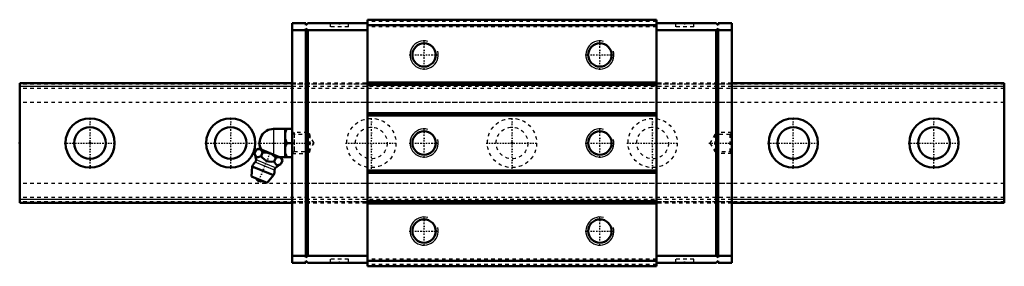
# Model space of a CAD drawing. Header units: millimetres. Extents: x -20 to 260, y -35 to 35.
import ezdxf

# ---------------------------------------------------------------- set-up
doc = ezdxf.new("R2010")
doc.units = ezdxf.units.MM
doc.linetypes.add('Center', pattern=[1.5, 0.45, -0.5, 0.05, -0.5])
doc.linetypes.add('Dashed', pattern=[2, 1, -1])
for name, color, linetype, lineweight in [('2d ConnectionPoints', 7, 'Continuous', 50), ('AM_0', 7, 'Continuous', 50), ('AM_4', 3, 'Continuous', 25), ('AM_5', 3, 'Continuous', 25), ('AM_7', 7, 'Center', 25), ('AM_9', 6, 'Dashed', 25)]:
    doc.layers.add(name, color=color, linetype=linetype, lineweight=lineweight)

# ---------------------------------------------------------------- blocks, each defined once
blk = doc.blocks.new('1_B_M6F_SRN_grease_nipple_joint_0_in_SRN35R1SS280LG200BM6F7750001_4')
at = {"layer": 'AM_0'}
for p, q in [((52.2, 4), (57.5, 4)), ((55.5, 4), (55.5, -4)), ((56, 0), (57.5, 0)), ((46.78, -3), (47.21, -1.93)), ((47.99, -1.6), (47.21, -1.93)), ((54.38, -4.18), (47.99, -1.6)), ((48.65, -3.76), (49.08, -2.69)), ((52.4, -5.27), (52.83, -4.2)), ((53.92, -4), (57.5, -4)), ((54.27, -6.03), (54.71, -4.96)), ((54.71, -4.96), (54.38, -4.18)), ((46.1, -6.67), (45.9, -9.49)), ((52.22, -9.14), (46.1, -6.67)), ((50.39, -11.31), (45.9, -9.49)), ((50.39, -11.31), (52.22, -9.14))]:
    blk.add_line(p, q, dxfattribs=at)
for points in [[(56, 4), (55.71, 3.44), (55.5, 2.85)], [(55.5, 1.15), (55.56, 0.96), (55.75, 0.47), (56, 0)], [(56, 0), (55.71, -0.56), (55.5, -1.15)], [(49.08, -2.69), (48.82, -2.21), (48.66, -2.01), (48.46, -1.86), (48.16, -1.76), (47.81, -1.75), (47.51, -1.82), (47.21, -1.93)], [(52.83, -4.2), (52.43, -3.79), (51.99, -3.42), (51.47, -3.09), (50.89, -2.85), (50.29, -2.71), (49.67, -2.67), (49.08, -2.69)], [(46.78, -3), (46.96, -3.4), (47.18, -3.74), (47.37, -3.91), (47.59, -4), (47.84, -4.01), (48.1, -3.96), (48.65, -3.76)], [(48.65, -3.76), (49.08, -4.23), (49.5, -4.62), (49.97, -4.95), (50.4, -5.15), (50.86, -5.26), (51.63, -5.32), (52.4, -5.27)], [(52.4, -5.27), (52.58, -5.67), (52.8, -6.01), (52.99, -6.18), (53.21, -6.27), (53.46, -6.29), (53.72, -6.24), (54.27, -6.03)], [(54.71, -4.96), (54.45, -4.48), (54.28, -4.28), (54.09, -4.14), (53.78, -4.03), (53.43, -4.03), (53.13, -4.09), (52.83, -4.2)], [(55.5, -2.85), (55.56, -3.04), (55.75, -3.53), (56, -4)]]:
    blk.add_lwpolyline(points, dxfattribs=at)
for centre, radius, start, end in [((52.2, 0), 4, 90, 207.9876), ((49.16, -7.9), 3.3, 131.9787, 158), ((41.23, -5.29), 6, 4.8448, 22.4683), ((46.42, -4.86), 0.8, 311.9787, 4.8448), ((49.16, -7.9), 3.3, 338, 4.0213), ((53.25, -7.62), 0.8, 131.1552, 184.0213), ((56.67, -11.53), 6, 113.5458, 131.1552), ((48.69, -9.07), 1.82, 210.1342, 285.8658)]:
    blk.add_arc(centre, radius, start, end, dxfattribs=at)
at = {"layer": 'AM_4'}
for p, q in [((52.2, 4), (52.2, -3.3)), ((52.45, -7.67), (46.95, -5.45)), ((52.72, -7.01), (47.21, -4.79))]:
    blk.add_line(p, q, dxfattribs=at)
at = {"layer": 'AM_5', "linetype": 'Dashed'}
blk.add_line((58.04, 3), (58.04, -3), dxfattribs=at)
at = {"layer": 'AM_7'}
blk.add_line((47.84, -11.15), (51.34, -2.5), dxfattribs=at)
at = {"layer": 'AM_9'}
for p, q in [((61.89, 3), (57.5, 3)), ((62.5, 2.39), (61.89, 3)), ((61.89, 3), (61.89, -3)), ((62.5, 2.39), (62.5, -2.39)), ((61.89, -3), (62.5, -2.39)), ((57.5, -3), (61.89, -3))]:
    blk.add_line(p, q, dxfattribs=at)
blk = doc.blocks.new('2_SRN35RSSB_M6F1_Slide25_55_0_in_SRN35R1SS280LG200BM6F7750001_4')
at = {"layer": 'AM_0'}
for p, q in [((57.5, 34), (57.5, -34)), ((61.4, 34), (57.5, 34)), ((61.4, 34), (61.4, 33.5)), ((61.4, 33.5), (61.9, 34)), ((78.9, 34), (61.9, 34)), ((78.9, 35), (78.9, -35)), ((161.1, 35), (78.9, 35)), ((161.1, 35), (161.1, -35)), ((161.1, 34), (178.1, 34)), ((178.6, 33.5), (178.1, 34)), ((178.6, 34), (178.6, 33.5)), ((178.6, 34), (182.5, 34)), ((182.5, 34), (182.5, -34)), ((61.4, 32), (57.5, 32)), ((61.4, 32.5), (61.4, -32.5)), ((61.9, 32), (61.4, 32.5)), ((61.9, -32), (61.9, 32)), ((78.9, 32), (61.9, 32)), ((161.1, 33.5), (78.9, 33.5)), ((161.1, 32), (178.1, 32)), ((178.1, 32), (178.6, 32.5)), ((178.1, -32), (178.1, 32)), ((178.6, 32.5), (178.6, -32.5)), ((178.6, 32), (182.5, 32)), ((161.1, 17.2), (78.9, 17.2)), ((161.1, 16.5), (78.9, 16.5)), ((161.1, 8.5), (78.9, 8.5)), ((161.1, 7.8), (78.9, 7.8)), ((161.1, -7.8), (78.9, -7.8)), ((161.1, -8.5), (78.9, -8.5)), ((161.1, -16.5), (78.9, -16.5)), ((161.1, -17.2), (78.9, -17.2)), ((61.4, -32), (57.5, -32)), ((61.4, -32.5), (61.9, -32)), ((61.9, -34), (61.4, -33.5)), ((61.4, -33.5), (61.4, -34)), ((78.9, -32), (61.9, -32)), ((161.1, -33.5), (78.9, -33.5)), ((161.1, -32), (178.1, -32)), ((178.6, -32.5), (178.1, -32)), ((178.1, -34), (178.6, -33.5)), ((178.6, -32), (182.5, -32)), ((178.6, -33.5), (178.6, -34)), ((61.4, -34), (57.5, -34)), ((78.9, -34), (61.9, -34)), ((161.1, -35), (78.9, -35)), ((161.1, -34), (178.1, -34)), ((178.6, -34), (182.5, -34))]:
    blk.add_line(p, q, dxfattribs=at)
for centre in [(95, 25), (145, 25), (95, 0), (145, 0), (95, -25), (145, -25)]:
    blk.add_circle(centre, 3.3235, dxfattribs=at)
at = {"layer": 'AM_5', "linetype": 'Dashed'}
for p, q in [((61.5, -3), (61.5, 3)), ((178.1, 2.4585), (178.5, 3)), ((178.5, -3), (178.5, 3)), ((182.5, 3), (178.5, 3)), ((178.1, -2.4585), (178.5, -3)), ((182.5, -3), (178.5, -3))]:
    blk.add_line(p, q, dxfattribs=at)
at = {"layer": 'AM_5'}
for centre in [(95, 25), (145, 25), (95, 0), (145, 0), (95, -25), (145, -25)]:
    blk.add_arc(centre, 4, 75, 15, dxfattribs=at)
at = {"layer": 'AM_7'}
for p, q in [((70.9, 34.05), (70.9, 32.95)), ((169.1, 34.05), (169.1, 32.95)), ((95, 20.8), (95, 29.2)), ((145, 20.8), (145, 29.2)), ((90.8, 25), (99.2, 25)), ((140.8, 25), (149.2, 25)), ((95, -4.2), (95, 4.2)), ((145, -4.2), (145, 4.2)), ((47.735, 0), (64.0304, 0)), ((90.8, 0), (99.2, 0)), ((140.8, 0), (149.2, 0)), ((175.9696, 0), (182.811, 0)), ((95, -29.2), (95, -20.8)), ((145, -29.2), (145, -20.8)), ((90.8, -25), (99.2, -25)), ((140.8, -25), (149.2, -25)), ((70.9, -34.05), (70.9, -32.95)), ((169.1, -34.05), (169.1, -32.95))]:
    blk.add_line(p, q, dxfattribs=at)
at = {"layer": 'AM_9'}
for p, q in [((68.3, 34), (68.3, 33)), ((73.5, 33), (73.5, 34)), ((161.1, 34.5), (78.9, 34.5)), ((166.5, 34), (166.5, 33)), ((171.7, 33), (171.7, 34)), ((61.9, 32), (61.4, 32)), ((73.5, 33), (68.3, 33)), ((161.1, 33), (78.9, 33)), ((171.7, 33), (166.5, 33)), ((178.1, 32), (178.6, 32)), ((182.5, 17), (57.5, 17)), ((182.5, 16.75), (57.5, 16.75)), ((182.5, 16), (57.5, 16)), ((182.5, 11.5), (57.5, 11.5)), ((58.0415, 2.4585), (57.5, 3)), ((182.5, 3), (181.9585, 2.4585)), ((62.3, 2.4585), (58.0415, 2.4585)), ((58.0415, 2.4585), (58.0415, -2.4585)), ((62.3, 2.4585), (62.3, -2.4585)), ((63.7194, 0), (62.3, 2.4585)), ((62.3, -2.4585), (63.7194, 0)), ((177.7, 2.4585), (176.2806, 0)), ((176.2806, 0), (177.7, -2.4585)), ((181.9585, 2.4585), (177.7, 2.4585)), ((177.7, 2.4585), (177.7, -2.4585)), ((181.9585, 2.4585), (181.9585, -2.4585)), ((57.5, -3), (58.0415, -2.4585)), ((58.0415, -2.4585), (62.3, -2.4585)), ((177.7, -2.4585), (181.9585, -2.4585)), ((181.9585, -2.4585), (182.5, -3)), ((182.5, -11.5), (57.5, -11.5)), ((182.5, -16), (57.5, -16)), ((182.5, -16.75), (57.5, -16.75)), ((57.5, -17), (182.5, -17)), ((61.9, -32), (61.4, -32)), ((73.5, -33), (68.3, -33)), ((68.3, -33), (68.3, -34)), ((73.5, -34), (73.5, -33)), ((161.1, -33), (78.9, -33)), ((171.7, -33), (166.5, -33)), ((166.5, -33), (166.5, -34)), ((171.7, -34), (171.7, -33)), ((178.1, -32), (178.6, -32)), ((161.1, -34.5), (78.9, -34.5))]:
    blk.add_line(p, q, dxfattribs=at)
blk = doc.blocks.new('3_SRG35R28020_Track_0_in_SRN35R1SS280LG200BM6F7750001_4')
at = {"layer": 'AM_0'}
for p, q in [((57.5, 17), (-20, 17)), ((-20, 17), (-20, -17)), ((260, 17), (182.5, 17)), ((260, 17), (260, -17)), ((-20, -17), (57.5, -17)), ((182.5, -17), (260, -17))]:
    blk.add_line(p, q, dxfattribs=at)
for centre, radius in [((0, 0), 7), ((40, 0), 7), ((200, 0), 7), ((240, 0), 7), ((0, 0), 4.5), ((40, 0), 4.5), ((200, 0), 4.5), ((240, 0), 4.5)]:
    blk.add_circle(centre, radius, dxfattribs=at)
at = {"layer": 'AM_4'}
for p, q in [((57.5, 16), (-20, 16)), ((260, 16), (182.5, 16)), ((57.5, -16), (-20, -16)), ((260, -16), (182.5, -16))]:
    blk.add_line(p, q, dxfattribs=at)
at = {"layer": 'AM_7'}
for p, q in [((0, -7.35), (0, 7.35)), ((40, -7.35), (40, 7.35)), ((80, -7.35), (80, 7.35)), ((120, -7.35), (120, 7.35)), ((160, -7.35), (160, 7.35)), ((200, -7.35), (200, 7.35)), ((240, -7.35), (240, 7.35)), ((-7.35, 0), (7.35, 0)), ((32.65, 0), (47.35, 0)), ((72.65, 0), (87.35, 0)), ((112.65, 0), (127.35, 0)), ((152.65, 0), (167.35, 0)), ((192.65, 0), (207.35, 0)), ((232.65, 0), (247.35, 0))]:
    blk.add_line(p, q, dxfattribs=at)
at = {"layer": 'AM_9'}
for p, q in [((182.5, 17), (57.5, 17)), ((260, 16.75), (-20, 16.75)), ((260, 15.5), (-20, 15.5)), ((182.5, 16), (57.5, 16)), ((260, 11.5), (-20, 11.5)), ((260, -11.5), (-20, -11.5)), ((260, -15.5), (-20, -15.5)), ((260, -16.75), (-20, -16.75)), ((182.5, -16), (57.5, -16)), ((57.5, -17), (182.5, -17))]:
    blk.add_line(p, q, dxfattribs=at)
for centre, radius in [((80, 0), 7), ((120, 0), 7), ((160, 0), 7), ((80, 0), 4.5), ((120, 0), 4.5), ((160, 0), 4.5)]:
    blk.add_circle(centre, radius, dxfattribs=at)

msp = doc.modelspace()

# ---------------------------------------------------------------- linework, layer by layer
at = {"layer": '2d ConnectionPoints'}
for p in [(70.9, 34), (169.1, 34), (-20, 0), (0, 0), (0, 0), (57.5, 0), (120, 0), (182.5, 0), (70.9, -34), (169.1, -34)]:
    msp.add_point(p, dxfattribs=at)

# ---------------------------------------------------------------- block references
for name in ['2_SRN35RSSB_M6F1_Slide25_55_0_in_SRN35R1SS280LG200BM6F7750001_4', '3_SRG35R28020_Track_0_in_SRN35R1SS280LG200BM6F7750001_4', '1_B_M6F_SRN_grease_nipple_joint_0_in_SRN35R1SS280LG200BM6F7750001_4']:
    msp.add_blockref(name, (0, 0))

doc.saveas('drawing.dxf')
